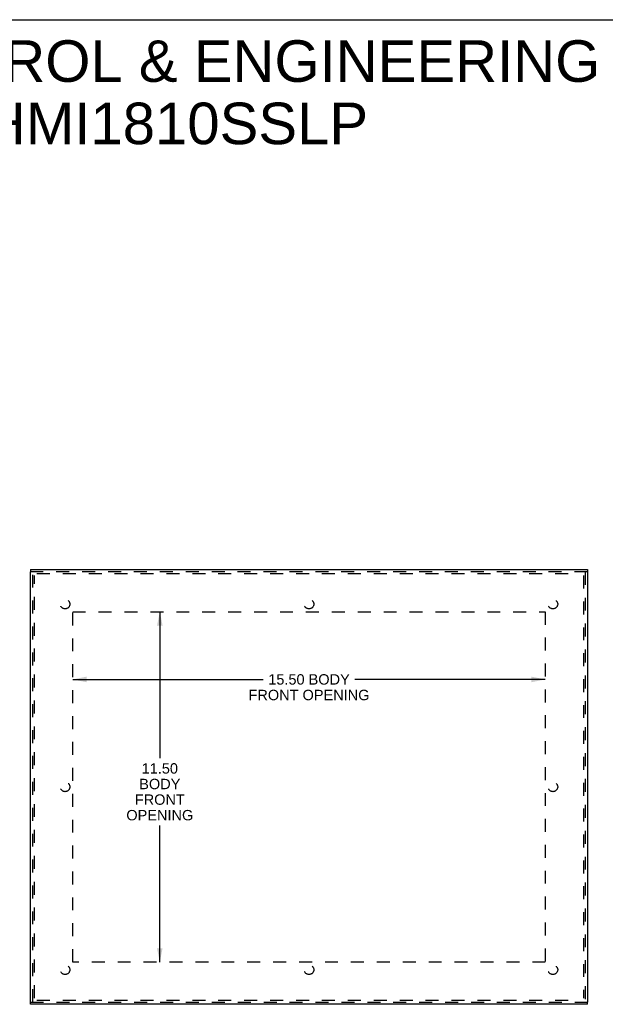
# Model space of a CAD drawing. Header units: inches. Extents: x 0 to 77.3, y 0 to 50.
# Tile 13 of 50: x 16.1 to 35.3, y 17.7 to 50. Entities that reach past the tile are written whole.
import ezdxf

# ---------------------------------------------------------------- set-up
doc = ezdxf.new("R2010")
doc.units = ezdxf.units.IN
doc.header["$LTSCALE"] = 4.25
doc.header["$MEASUREMENT"] = 0
doc.linetypes.add('HIDDEN', pattern=[0.2, 0.1, -0.1])
doc.layers.get('0').update_dxf_attribs({"linetype": 'CONTINUOUS'})
for name, color, linetype in [('DEFAULT_2', 8, 'HIDDEN'), ('DIMENSIONS', 7, 'CONTINUOUS'), ('FRONT_COVER', 7, 'CONTINUOUS')]:
    doc.layers.add(name, color=color, linetype=linetype)
doc.styles.get("Standard").update_dxf_attribs({"font": 'arial.ttf'})
doc.dimstyles.new('DIMSTYLE_3', dxfattribs={"dimtxt": 0.340909, "dimasz": 0.454545, "dimexe": 0.09, "dimexo": 0.07, "dimgap": 0.0375, "dimtad": 0, "dimtih": 1, "dimtoh": 1, "dimzin": 4, "dimdsep": 46, "dimtxsty": 'Standard', "dimblk": '_FILLED', "dimblk1": '_FILLED', "dimblk2": '_FILLED', "dimcen": 0.09, "dimadec": 3, "dimazin": 1, "dimtfac": 1, "dimtdec": 3, "dimtofl": 0, "dimtmove": 0, "dimatfit": 3, "dimldrblk": '_FILLED', "dimfxl": 0, "dimtolj": 1, "dimtzin": 4, "dimarcsym": 0})

# ---------------------------------------------------------------- blocks, each defined once
blk = doc.blocks.new('_FILLED')
at = {"color": 0, "linetype": 'ByBlock'}
blk.add_solid([(0, 0), (-1, 0.2), (-1, -0.2)], dxfattribs=at)
blk = doc.blocks.new('*D8')
at = {"layer": 'DIMENSIONS', "color": 2, "linetype": 'Continuous'}
for p, q in [((17.851, 28.347), (24.095, 28.347)), ((33.351, 28.347), (27.106, 28.347))]:
    blk.add_line(p, q, dxfattribs=at)
at = {"layer": 'DIMENSIONS', "color": 2, "linetype": 'Continuous', "xscale": 0.4545454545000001, "yscale": 0.4545454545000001, "zscale": 0.4545454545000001, "rotation": 180}
blk.add_blockref('_FILLED', (17.851, 28.347), dxfattribs=at)
at = {"layer": 'DIMENSIONS', "color": 2, "linetype": 'Continuous', "xscale": 0.4545454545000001, "yscale": 0.4545454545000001, "zscale": 0.4545454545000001}
blk.add_blockref('_FILLED', (33.351, 28.347), dxfattribs=at)
at = {"layer": 'DIMENSIONS', "color": 2, "linetype": 'Continuous', "insert": (25.601, 28.518), "char_height": 0.34091, "width": 3.96164, "attachment_point": 2, "line_spacing_factor": 0.9}
blk.add_mtext('15.50 BODY\\PFRONT OPENING', dxfattribs=at)
blk = doc.blocks.new('*D9')
at = {"layer": 'DIMENSIONS', "color": 2, "linetype": 'Continuous'}
for p, q in [((20.708, 30.569), (20.708, 25.767)), ((20.708, 19.069), (20.708, 23.551))]:
    blk.add_line(p, q, dxfattribs=at)
at = {"layer": 'DIMENSIONS', "color": 2, "linetype": 'Continuous', "xscale": 0.4545454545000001, "yscale": 0.4545454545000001, "zscale": 0.4545454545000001}
for p, rotation in [((20.708, 30.569), 90), ((20.708, 19.069), 270)]:
    blk.add_blockref('_FILLED', p, dxfattribs=dict(at, rotation=rotation))
at = {"layer": 'DIMENSIONS', "color": 2, "linetype": 'Continuous', "insert": (20.708, 25.597), "char_height": 0.3409, "width": 2.19246, "attachment_point": 2, "line_spacing_factor": 0.9}
blk.add_mtext('11.50\\PBODY\\PFRONT\\POPENING', dxfattribs=at)

msp = doc.modelspace()

# ---------------------------------------------------------------- linework, layer by layer
at = {"color": 7, "linetype": 'Continuous'}
msp.add_line((0, 50), (77.272727, 50), dxfattribs=at)
at = {"layer": 'DEFAULT_2', "color": 8, "linetype": 'HIDDEN'}
for p, q in [((16.600866, 17.88236), (16.600866, 31.75636)), ((16.675866, 31.81936), (34.525866, 31.81936)), ((34.600866, 31.75636), (34.600866, 17.88236)), ((17.850866, 19.06936), (17.850866, 30.56936)), ((17.850866, 30.56936), (33.350866, 30.56936)), ((33.350866, 30.56936), (33.350866, 19.06936)), ((33.350866, 19.06936), (17.850866, 19.06936)), ((16.675866, 17.81936), (34.525866, 17.81936))]:
    msp.add_line(p, q, dxfattribs=at)
for centre in [(17.600866, 30.81936), (25.600866, 30.81936), (33.600866, 30.81936), (17.600866, 24.81936), (33.600866, 24.81936), (17.600866, 18.81936), (25.600866, 18.81936), (33.600866, 18.81936)]:
    msp.add_circle(centre, 0.15625, dxfattribs=at)
at = {"layer": 'FRONT_COVER', "color": 7, "linetype": 'Continuous'}
for p, q in [((16.465866, 31.95436), (16.465866, 31.87936)), ((34.735866, 31.95436), (34.735866, 31.87936)), ((16.465866, 17.68436), (16.465866, 17.75936)), ((34.735866, 17.68436), (34.735866, 17.75936))]:
    msp.add_line(p, q, dxfattribs=at)
at = {"layer": 'FRONT_COVER', "color": 3, "linetype": 'Continuous'}
for p, q in [((16.465866, 31.95436), (34.735866, 31.95436)), ((16.465866, 17.75936), (16.465866, 31.87936)), ((34.735866, 31.87936), (34.735866, 17.75936)), ((34.735866, 17.68436), (16.465866, 17.68436))]:
    msp.add_line(p, q, dxfattribs=at)
at = {"layer": 'FRONT_COVER', "color": 8, "linetype": 'HIDDEN'}
for p, q in [((34.735866, 31.87936), (16.465866, 31.87936)), ((16.540866, 17.75936), (16.540866, 31.87936)), ((34.660866, 31.87936), (34.660866, 17.75936)), ((16.465866, 17.75936), (34.735866, 17.75936))]:
    msp.add_line(p, q, dxfattribs=at)

# ---------------------------------------------------------------- texts
at = {"layer": 'DIMENSIONS', "color": 2, "linetype": 'Continuous', "insert": (17.904969, 49.323706), "char_height": 1.36363636, "width": 34.44068942, "attachment_point": 2, "line_spacing_factor": 0.9}
msp.add_mtext('SAGINAW CONTROL & ENGINEERING\\PSCE-14HMI1810SSLP', dxfattribs=at)

# ---------------------------------------------------------------- dimensions: what is measured, and where the dimension line sits
at = {"layer": 'DIMENSIONS', "color": 2, "linetype": 'Continuous'}
dim = msp.add_linear_dim(base=(33.350866, 28.347469), p1=(17.850866, 30.56936), p2=(33.350866, 30.56936), text='<> BODY\\PFRONT OPENING', dimstyle='DIMSTYLE_3', dxfattribs=at)
dim.commit()
dim.dimension.update_dxf_attribs({"geometry": '*D8', "text_midpoint": (25.600866, 28.091787), "dimtype": 160})
dim = msp.add_linear_dim(base=(20.707842, 19.06936), p1=(17.850866, 30.56936), p2=(17.850866, 19.06936), angle=270, text='<>\\PBODY\\PFRONT\\POPENING', dimstyle='DIMSTYLE_3', dxfattribs=at)
dim.commit()
dim.dimension.update_dxf_attribs({"geometry": '*D9', "text_midpoint": (20.707842, 24.659038), "dimtype": 160})

doc.saveas('drawing.dxf')
